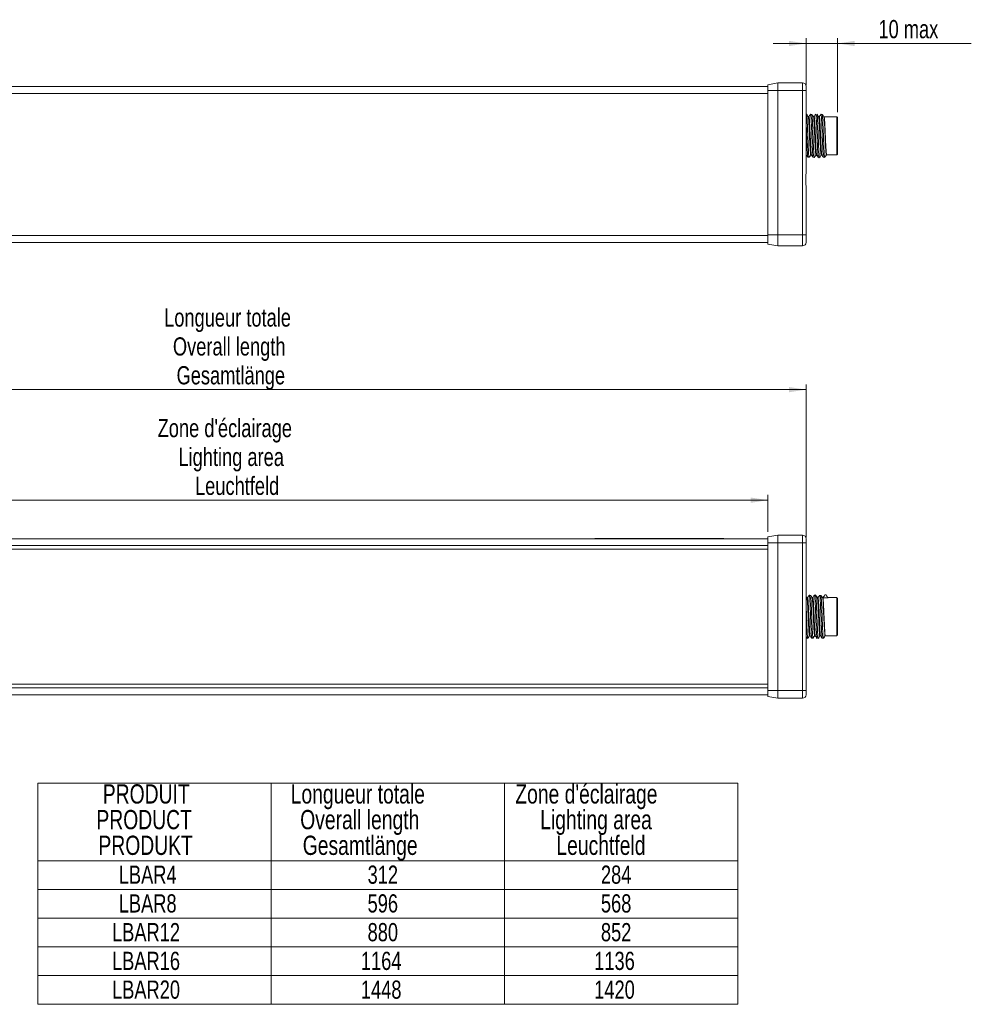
# Model space of a CAD drawing. Header units: millimetres. Extents: x 34 to 382, y 61 to 260.
# Tile 2 of 2: x 199 to 382, y 61 to 251. Entities that reach past the tile are written whole.
import ezdxf

# ---------------------------------------------------------------- set-up
doc = ezdxf.new("R2010")
doc.units = ezdxf.units.MM
doc.styles.add('SLDTEXTSTYLE0', font='TXT', dxfattribs={"width": 0.75})
doc.dimstyles.new('SLDDIMSTYLE0', dxfattribs={"dimtxt": 3.5, "dimasz": 3.302, "dimexe": 0, "dimexo": 0.0625, "dimgap": 0.875, "dimtad": 1, "dimtoh": 1, "dimlfac": 1.5, "dimrnd": 1e-09, "dimzin": 12, "dimdsep": 46, "dimtxsty": 'SLDTEXTSTYLE0', "dimsah": 1, "dimcen": 0.09, "dimadec": 0, "dimazin": 0, "dimtfac": 1, "dimtofl": 0, "dimtmove": 0, "dimatfit": 3, "dimfxl": 0, "dimtolj": 1, "dimtzin": 12, "dimarcsym": 0})
doc.dimstyles.new('SLDDIMSTYLE2', dxfattribs={"dimtxt": 3.5, "dimasz": 3.302, "dimexe": 0, "dimexo": 0.0625, "dimgap": 0.875, "dimtad": 1, "dimtoh": 1, "dimlfac": 1.5, "dimrnd": 1e-09, "dimzin": 12, "dimdsep": 46, "dimtxsty": 'SLDTEXTSTYLE0', "dimsah": 1, "dimcen": 0.09, "dimadec": 0, "dimazin": 0, "dimtfac": 1, "dimtofl": 0, "dimtmove": 0, "dimatfit": 3, "dimfxl": 0, "dimtolj": 1, "dimtzin": 12, "dimarcsym": 0})

# ---------------------------------------------------------------- blocks, each defined once
blk = doc.blocks.new('SW_TABLEANNOTATION_0')
at = {"color": 0, "linetype": 'Continuous', "lineweight": 0}
for p, q in [((0, 0), (0, -42.51)), ((134.64, 0), (0, 0)), ((44.88, 0), (44.88, -42.51)), ((89.76, 0), (89.76, -42.51)), ((134.64, -42.51), (134.64, 0)), ((0, -14.88), (134.64, -14.88)), ((0, -20.4), (134.64, -20.4)), ((0, -25.93), (134.64, -25.93)), ((0, -31.45), (134.64, -31.45)), ((0, -36.98), (134.64, -36.98)), ((0, -42.51), (134.64, -42.51))]:
    blk.add_line(p, q, dxfattribs=at)
at = {"color": 0, "linetype": 'Continuous', "lineweight": 0, "attachment_point": 1, "style": 'SLDTEXTSTYLE0'}
for s, insert, char_height in [('Longueur totale', (48.65, -0.19), 3.7042), ("Zone d'éclairage", (91.85, -0.19), 3.7042), ('PRODUIT', (12.51, -0.19), 3.704), ('PRODUCT', (11.28, -5.13), 3.704), ('Overall length', (50.48, -5.13), 3.7042), ('Lighting area', (96.64, -5.13), 3.7042), ('PRODUKT', (11.67, -10.07), 3.704), ('Gesamtlänge', (50.97, -10.07), 3.7042), ('Leuchtfeld', (99.75, -10.07), 3.704), ('LBAR4', (15.59, -15.82), 3.5), ('312', (63.44, -15.82), 3.5), ('284', (108.32, -15.82), 3.5), ('LBAR8', (15.59, -21.35), 3.5), ('596', (63.44, -21.35), 3.5), ('568', (108.32, -21.35), 3.5), ('LBAR12', (14.29, -26.88), 3.5), ('880', (63.44, -26.88), 3.5), ('852', (108.32, -26.88), 3.5), ('LBAR16', (14.29, -32.4), 3.5), ('1164', (62.15, -32.4), 3.5), ('1136', (107.03, -32.4), 3.5), ('LBAR20', (14.29, -37.93), 3.5), ('1420', (107.03, -37.93), 3.5), ('1448', (62.15, -37.93), 3.5)]:
    blk.add_mtext(s, dxfattribs=dict(at, insert=insert, char_height=char_height))
blk = doc.blocks.new('*D10')
at = {"color": 7, "linetype": 'Continuous', "lineweight": 0}
for p, q in [((349.78, 237.92), (349.78, 246.98)), ((355.85, 232.75), (355.85, 246.98)), ((349.78, 245.98), (343.43, 245.98)), ((355.85, 245.98), (349.78, 245.98)), ((355.85, 245.98), (381.57, 245.98))]:
    blk.add_line(p, q, dxfattribs=at)
for points in [[(349.78, 245.98), (346.48, 246.48), (346.48, 245.47)], [(355.85, 245.98), (359.15, 245.47), (359.15, 246.48)]]:
    blk.add_solid(points, dxfattribs=at)
at = {"color": 7, "linetype": 'Continuous', "lineweight": 0, "insert": (363.71, 250.49), "char_height": 3.5, "attachment_point": 1, "style": 'SLDTEXTSTYLE0'}
blk.add_mtext('10 max', dxfattribs=at)
blk = doc.blocks.new('*D11')
at = {"color": 7, "linetype": 'Continuous', "lineweight": 0}
for p, q in [((141.78, 150.93), (141.78, 180.4)), ((349.78, 150.93), (349.78, 180.4)), ((141.78, 179.4), (349.78, 179.4))]:
    blk.add_line(p, q, dxfattribs=at)
for points in [[(141.78, 179.4), (145.08, 178.89), (145.08, 179.91)], [(349.78, 179.4), (346.48, 179.91), (346.48, 178.89)]]:
    blk.add_solid(points, dxfattribs=at)
at = {"color": 7, "linetype": 'Continuous', "lineweight": 0, "char_height": 3.5, "attachment_point": 1, "style": 'SLDTEXTSTYLE0'}
for s, insert in [('Longueur totale', (226.32, 195.02)), ('Overall length', (228.01, 189.46)), ('Gesamtlänge', (228.71, 183.91))]:
    blk.add_mtext(s, dxfattribs=dict(at, insert=insert))
blk = doc.blocks.new('*D13')
at = {"color": 7, "linetype": 'Continuous', "lineweight": 0}
for p, q in [((149.12, 152.07), (149.12, 159.14)), ((342.45, 152.07), (342.45, 159.14)), ((149.12, 158.14), (342.45, 158.14))]:
    blk.add_line(p, q, dxfattribs=at)
for points in [[(149.12, 158.14), (152.42, 157.63), (152.42, 158.65)], [(342.45, 158.14), (339.15, 158.65), (339.15, 157.63)]]:
    blk.add_solid(points, dxfattribs=at)
at = {"color": 7, "linetype": 'Continuous', "lineweight": 0, "char_height": 3.5, "attachment_point": 1, "style": 'SLDTEXTSTYLE0'}
for s, insert in [("Zone d'éclairage", (225.07, 173.76)), ('Lighting area', (229.07, 168.21)), ('Leuchtfeld', (232.26, 162.65))]:
    blk.add_mtext(s, dxfattribs=dict(at, insert=insert))

msp = doc.modelspace()

# ---------------------------------------------------------------- linework, layer by layer
at = {"color": 7, "linetype": 'Continuous', "lineweight": 15}
for p, q in [((149.1159, 237.7164), (342.4492, 237.7164)), ((344.3396, 238.383), (342.4492, 238.0497)), ((342.4492, 236.9164), (342.4492, 238.0497)), ((344.3396, 236.9164), (342.4492, 236.9164)), ((342.4492, 209.183), (342.4492, 236.9164)), ((344.3396, 238.383), (344.3396, 236.9164)), ((349.1159, 238.383), (344.3396, 238.383)), ((344.3396, 236.9164), (344.3396, 209.183)), ((349.1159, 236.9164), (344.3396, 236.9164)), ((349.1159, 236.9164), (349.1159, 238.383)), ((349.1159, 209.183), (349.1159, 236.9164)), ((349.1159, 236.9164), (349.7825, 236.9164)), ((349.7825, 237.7164), (349.7825, 236.9164)), ((349.7825, 236.9164), (349.7825, 221.2439)), ((342.4492, 236.383), (149.1159, 236.383)), ((355.7159, 224.5497), (355.7159, 231.883)), ((355.8492, 231.7497), (355.8492, 224.683)), ((351.4315, 228.5497), (351.4867, 228.5497)), ((351.516, 228.5497), (351.5714, 228.5497)), ((352.4314, 228.5497), (352.4866, 228.5497)), ((352.5163, 228.5497), (352.5718, 228.5497)), ((353.432, 228.5497), (353.4873, 228.5497)), ((349.7825, 218.1888), (349.7825, 209.183)), ((149.1159, 209.0497), (342.4492, 209.0497)), ((344.3396, 209.183), (342.4492, 209.183)), ((342.4492, 207.383), (342.4492, 209.183)), ((344.3396, 209.183), (344.3396, 207.0497)), ((349.1159, 209.183), (344.3396, 209.183)), ((349.1159, 207.0497), (349.1159, 209.183)), ((349.1159, 209.183), (349.7825, 209.183)), ((349.7825, 209.183), (349.7825, 207.7164)), ((342.4492, 207.7164), (149.1159, 207.7164)), ((344.3396, 207.0497), (342.4492, 207.383)), ((349.1159, 207.0497), (344.3396, 207.0497)), ((149.1159, 150.7321), (342.4492, 150.7321)), ((309.181, 150.7988), (309.181, 150.7321)), ((309.181, 150.7988), (333.9465, 150.7988)), ((333.9465, 150.7988), (333.9465, 150.7321)), ((342.4492, 151.0655), (344.3396, 151.3988)), ((342.4492, 149.9321), (342.4492, 151.0655)), ((342.4492, 149.9321), (344.3396, 149.9321)), ((342.4492, 121.5321), (342.4492, 149.9321)), ((344.3396, 151.3988), (344.3396, 149.9321)), ((349.1159, 151.3988), (344.3396, 151.3988)), ((349.1159, 149.9321), (344.3396, 149.9321)), ((344.3396, 149.9321), (344.3396, 121.5321)), ((349.1159, 149.9321), (349.1159, 151.3988)), ((349.7825, 149.9321), (349.1159, 149.9321)), ((349.1159, 121.5321), (349.1159, 149.9321)), ((349.7825, 150.7321), (349.7825, 149.9321)), ((349.7825, 149.9321), (349.7825, 121.5321)), ((342.4492, 149.3988), (149.1159, 149.3988)), ((342.4492, 148.7321), (149.1159, 148.7321)), ((354.0574, 139.3527), (353.026, 139.3527)), ((353.4338, 139.9321), (353.598, 139.9321)), ((355.7159, 132.0655), (355.7159, 139.3988)), ((355.8492, 139.2655), (355.8492, 132.1988)), ((342.4492, 122.7321), (149.1159, 122.7321)), ((149.1159, 122.0655), (342.4492, 122.0655)), ((344.3396, 121.5321), (342.4492, 121.5321)), ((342.4492, 120.3988), (342.4492, 121.5321)), ((349.1159, 121.5321), (344.3396, 121.5321)), ((344.3396, 121.5321), (344.3396, 120.0655)), ((349.1159, 121.5321), (349.7825, 121.5321)), ((349.1159, 120.0655), (349.1159, 121.5321)), ((349.7825, 121.5321), (349.7825, 120.7321)), ((342.4492, 120.7321), (149.1159, 120.7321)), ((344.3396, 120.0655), (342.4492, 120.3988)), ((349.1159, 120.0655), (344.3396, 120.0655))]:
    msp.add_line(p, q, dxfattribs=at)
at = {"color": 7, "linetype": 'Continuous', "lineweight": 15, "flags": 128}
msp.add_lwpolyline([(353.4754, 132.1014), (353.4229, 132.0772), (353.3682, 132.4658), (353.3151, 133.2235), (353.2611, 134.2642), (353.2069, 135.4709), (353.154, 136.7071), (353.0992, 137.833), (353.0467, 138.7219), (352.9919, 139.2729), (352.9668, 139.395), (352.9668, 139.395)], dxfattribs=at)
at = {"color": 7, "linetype": 'Continuous', "lineweight": 15}
for centre, radius, start, end in [((349.1159, 237.7164), 0.6667, 0, 90), ((349.1159, 207.7164), 0.6667, 270, 0), ((349.1159, 150.7321), 0.6667, 0, 90), ((353.0304, 139.4654), 0.0666, 270.007514, 326.034297), ((349.1159, 120.7321), 0.6667, 270, 0)]:
    msp.add_arc(centre, radius, start, end, dxfattribs=at)
for points, knots in [([(350.1463, 224.112), (350.1368, 224.1173), (350.11, 224.1323), (350.0615, 224.6719), (350.0111, 225.6245), (349.9548, 226.8902), (349.9022, 228.3135), (349.8485, 229.693), (349.8075, 230.6676), (349.7864, 231.0224), (349.7825, 231.0867)], [0, 0, 0, 0, 0.08091908, 0.22870454, 0.37653458, 0.52430309, 0.6721516, 0.82186752, 0.96773135, 1, 1, 1, 1]), ([(350.2345, 231.8625), (350.1759, 231.9492), (350.0586, 232.1226), (349.9414, 232.296), (349.8827, 232.3827)], [0, 0, 0, 0, 0.49996395, 1, 1, 1, 1]), ([(349.8852, 232.3216), (349.8926, 232.3244), (349.9172, 232.3339), (349.9633, 231.8531), (350.0142, 230.9508), (350.0696, 229.7119), (350.1233, 228.3115), (350.1757, 226.8994), (350.232, 225.6322), (350.2825, 224.6729), (350.3341, 224.1099), (350.364, 224.0988), (350.3766, 224.0941)], [0, 0, 0, 0, 0.046144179, 0.155451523, 0.264798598, 0.374110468, 0.483445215, 0.592759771, 0.702080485, 0.81141441, 0.920722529, 1, 1, 1, 1]), ([(350.7193, 224.6119), (350.7108, 224.5721), (350.6845, 224.4491), (350.6405, 224.695), (350.5849, 225.3074), (350.534, 226.2708), (350.4771, 227.4475), (350.4266, 228.7138), (350.3703, 229.9201), (350.3179, 230.9461), (350.2642, 231.6191), (350.2257, 231.9343), (350.2068, 231.8934), (350.2055, 231.8905)], [0, 0, 0, 0, 0.05003015, 0.15467466, 0.25934211, 0.36400319, 0.46866235, 0.57333796, 0.67798948, 0.78267223, 0.88731732, 0.99198618, 1, 1, 1, 1]), ([(350.2512, 231.8432), (350.2557, 231.8551), (350.2777, 231.913), (350.3194, 231.6006), (350.3731, 230.924), (350.4255, 229.9092), (350.4818, 228.7121), (350.5323, 227.4557), (350.5892, 226.2894), (350.6401, 225.3278), (350.6957, 224.7394), (350.7321, 224.4872), (350.7506, 224.5557), (350.7514, 224.5586)], [0, 0, 0, 0, 0.02767694, 0.13517158, 0.24266498, 0.3501697, 0.45766215, 0.56516962, 0.67266237, 0.78016492, 0.88765863, 0.99515184, 1, 1, 1, 1]), ([(350.7802, 224.5955), (350.7686, 224.5957), (350.7396, 224.596), (350.6889, 225.0697), (350.6382, 225.898), (350.5822, 227.0037), (350.5294, 228.2426), (350.4761, 229.4784), (350.4204, 230.5758), (350.3696, 231.39), (350.3197, 231.8453), (350.2914, 231.8375), (350.2805, 231.8345)], [0, 0, 0, 0, 0.072369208, 0.179832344, 0.287307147, 0.394769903, 0.502234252, 0.609707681, 0.717171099, 0.824649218, 0.932112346, 1, 1, 1, 1]), ([(350.649, 232.3826), (350.5903, 232.2959), (350.473, 232.1224), (350.3557, 231.9489), (350.2971, 231.8622)], [0, 0, 0, 0, 0.50004108, 1, 1, 1, 1]), ([(350.3262, 231.8734), (350.3402, 231.8803), (350.3715, 231.8958), (350.4248, 231.4199), (350.4757, 230.5957), (350.5313, 229.491), (350.5846, 228.245), (350.6375, 226.9965), (350.6935, 225.8803), (350.7441, 225.0497), (350.7914, 224.5893), (350.8172, 224.5824), (350.8257, 224.5801)], [0, 0, 0, 0, 0.08751737, 0.19501561, 0.30253592, 0.41002703, 0.51755122, 0.62503695, 0.73254303, 0.84004919, 0.94754798, 1, 1, 1, 1]), ([(351.1576, 224.0474), (351.1401, 224.0859), (351.1049, 224.1628), (351.0602, 224.7206), (351.0198, 225.4505), (350.9772, 226.3732), (350.9216, 227.7441), (350.8708, 229.1706), (350.8138, 230.4858), (350.7633, 231.5567), (350.7072, 232.2063), (350.6696, 232.4668), (350.6491, 232.3632), (350.6465, 232.3499)], [0, 0, 0, 0, 0.10504821, 0.21011174, 0.2491223, 0.35414835, 0.45920971, 0.5642792, 0.66933222, 0.77442062, 0.87946209, 0.98456273, 1, 1, 1, 1]), ([(351.2344, 231.8626), (351.1758, 231.9492), (351.0586, 232.1226), (350.9413, 232.296), (350.8827, 232.3828)], [0, 0, 0, 0, 0.49995435, 1, 1, 1, 1]), ([(350.8853, 232.3436), (350.8996, 232.3066), (350.9316, 232.2241), (350.9842, 231.546), (351.0348, 230.4975), (351.0918, 229.178), (351.1425, 227.7531), (351.1981, 226.381), (351.2407, 225.4568), (351.2812, 224.7257), (351.3248, 224.1764), (351.3588, 224.0981), (351.3754, 224.0602)], [0, 0, 0, 0, 0.08902766, 0.19863252, 0.30824671, 0.41783864, 0.52746629, 0.63704187, 0.74665685, 0.78732573, 0.8969069, 1, 1, 1, 1]), ([(351.7182, 224.5999), (351.7129, 224.5702), (351.6895, 224.4404), (351.65, 224.6334), (351.5934, 225.1777), (351.543, 226.0952), (351.4905, 227.1584), (351.4423, 228.3092), (351.393, 229.4626), (351.3372, 230.5743), (351.2865, 231.3974), (351.2395, 231.8488), (351.2141, 231.8519), (351.206, 231.8529)], [0, 0, 0, 0, 0.0310582, 0.13590216, 0.24075789, 0.3456199, 0.45046761, 0.53155959, 0.63638976, 0.74124715, 0.84610331, 0.95095394, 1, 1, 1, 1]), ([(351.2515, 231.8357), (351.2628, 231.8373), (351.2914, 231.8413), (351.3417, 231.3773), (351.3924, 230.5563), (351.4482, 229.4552), (351.4975, 228.3106), (351.5457, 227.1697), (351.5982, 226.1109), (351.6486, 225.215), (351.7029, 224.6424), (351.7358, 224.594), (351.7512, 224.5713)], [0, 0, 0, 0, 0.07000622, 0.17745114, 0.28490699, 0.39235107, 0.49979036, 0.58287499, 0.69031957, 0.7977777, 0.90522298, 1, 1, 1, 1]), ([(351.2658, 231.5205), (351.2717, 231.5889), (351.2958, 231.8695), (351.3367, 231.9667), (351.39, 231.7659), (351.4457, 231.1383), (351.4965, 230.1874), (351.5535, 229.0125), (351.604, 227.7471), (351.6602, 226.5378), (351.7128, 225.5066), (351.7662, 224.8242), (351.8053, 224.5028), (351.8246, 224.5427), (351.8264, 224.5463)], [0, 0, 0, 0, 0.03095679, 0.12691084, 0.22282887, 0.3187674, 0.41470237, 0.51063398, 0.60658187, 0.70250659, 0.7984605, 0.8943792, 0.990319, 1, 1, 1, 1]), ([(351.7806, 224.5917), (351.7757, 224.5794), (351.7533, 224.5233), (351.7111, 224.8431), (351.6576, 225.5283), (351.605, 226.5485), (351.5488, 227.7484), (351.4983, 229.0045), (351.4413, 230.1672), (351.3905, 231.123), (351.3347, 231.7018), (351.299, 231.9487), (351.2808, 231.8799), (351.2804, 231.8784)], [0, 0, 0, 0, 0.03006779, 0.13755919, 0.24505001, 0.35255199, 0.46004222, 0.56754731, 0.67503755, 0.78253835, 0.89002865, 0.99751927, 1, 1, 1, 1]), ([(351.649, 232.3827), (351.5904, 232.2959), (351.4731, 232.1225), (351.3558, 231.949), (351.2971, 231.8623)], [0, 0, 0, 0, 0.50003899, 1, 1, 1, 1]), ([(352.1467, 224.1101), (352.1397, 224.1063), (352.1154, 224.0929), (352.0697, 224.5639), (352.0187, 225.4571), (351.9634, 226.6907), (351.9095, 228.089), (351.8573, 229.5027), (351.801, 230.7751), (351.7505, 231.7411), (351.6998, 232.3069), (351.6707, 232.3254), (351.659, 232.3329)], [0, 0, 0, 0, 0.04423435, 0.15438683, 0.26458572, 0.374727, 0.48492877, 0.59508413, 0.70525063, 0.81543057, 0.92558384, 1, 1, 1, 1]), ([(352.2347, 231.8622), (352.1761, 231.9488), (352.0588, 232.1222), (351.9416, 232.2956), (351.883, 232.3823)], [0, 0, 0, 0, 0.49996049, 1, 1, 1, 1]), ([(351.8857, 232.3209), (351.8955, 232.3137), (351.9227, 232.2937), (351.9714, 231.7435), (352.0219, 230.7828), (352.0782, 229.5108), (352.1304, 228.0979), (352.1843, 226.6984), (352.2396, 225.4651), (352.2907, 224.5635), (352.3396, 224.0746), (352.367, 224.0966), (352.377, 224.1046)], [0, 0, 0, 0, 0.0618435, 0.17114939, 0.28048483, 0.38977866, 0.49912269, 0.60842667, 0.7177471, 0.82706613, 0.93637278, 1, 1, 1, 1]), ([(352.7057, 224.5739), (352.6941, 224.5565), (352.6652, 224.5132), (352.6149, 224.9243), (352.5632, 225.6986), (352.5087, 226.7731), (352.454, 228.0065), (352.4024, 229.2637), (352.3457, 230.4068), (352.2954, 231.2855), (352.2457, 231.8074), (352.2173, 231.8423), (352.2064, 231.8557)], [0, 0, 0, 0, 0.07216667, 0.17971707, 0.28729615, 0.39484016, 0.50241232, 0.60996339, 0.71752253, 0.82509125, 0.93264211, 1, 1, 1, 1]), ([(352.2516, 231.8518), (352.2658, 231.8375), (352.2974, 231.8057), (352.3506, 231.2657), (352.401, 230.3904), (352.4577, 229.2579), (352.5093, 228.0104), (352.5639, 226.787), (352.6185, 225.7194), (352.6701, 224.9555), (352.7171, 224.5597), (352.7429, 224.5914), (352.7514, 224.6018)], [0, 0, 0, 0, 0.08769093, 0.19515906, 0.30264147, 0.41011024, 0.51758515, 0.6250594, 0.7325287, 0.84001086, 0.94747906, 1, 1, 1, 1]), ([(352.2654, 231.5202), (352.2787, 231.6443), (352.3105, 231.9411), (352.3564, 231.9381), (352.4127, 231.5644), (352.4649, 230.7991), (352.5189, 229.7458), (352.5741, 228.5186), (352.6252, 227.2584), (352.6821, 226.1025), (352.7325, 225.2002), (352.7834, 224.6441), (352.8132, 224.5927), (352.8255, 224.5715)], [0, 0, 0, 0, 0.06895451, 0.16492844, 0.26088128, 0.35686216, 0.45280926, 0.54877909, 0.644738, 0.74069859, 0.83667172, 0.93262507, 1, 1, 1, 1]), ([(352.7802, 224.5703), (352.7647, 224.5939), (352.7316, 224.644), (352.6773, 225.2198), (352.6269, 226.1182), (352.57, 227.2634), (352.5189, 228.5142), (352.4636, 229.7302), (352.4097, 230.7817), (352.3575, 231.5187), (352.3121, 231.8863), (352.2875, 231.8446), (352.2803, 231.8324)], [0, 0, 0, 0, 0.09551793, 0.20299202, 0.31048086, 0.41795536, 0.52543837, 0.63291558, 0.74039067, 0.84787748, 0.95535153, 1, 1, 1, 1]), ([(352.6491, 232.3828), (352.5904, 232.296), (352.4732, 232.1226), (352.3559, 231.9491), (352.2972, 231.8624)], [0, 0, 0, 0, 0.50003867, 1, 1, 1, 1]), ([(353.1468, 224.0557), (353.1467, 224.0552), (353.1288, 224.0026), (353.0921, 224.3324), (353.0376, 225.0516), (352.9859, 226.1849), (352.9293, 227.5324), (352.8789, 228.9601), (352.8221, 230.3079), (352.7708, 231.3999), (352.7164, 232.1975), (352.6807, 232.2581), (352.6608, 232.3922), (352.655, 232.3488), (352.6498, 232.3377), (352.6464, 232.3304)], [0, 0, 0, 0, 0.0011259, 0.10856188, 0.21605474, 0.32351163, 0.43097191, 0.53845167, 0.64589906, 0.75339511, 0.86083179, 0.96449858, 0.96832604, 0.97929232, 1, 1, 1, 1]), ([(352.8715, 232.3439), (352.8753, 232.3593), (352.8967, 232.4462), (352.9368, 232.1379), (352.9917, 231.4251), (353.0431, 230.3103), (353.0998, 228.9701), (353.1502, 227.5409), (353.2068, 226.192), (353.2585, 225.0597), (353.313, 224.3275), (353.3524, 223.9995), (353.3728, 224.0691), (353.3756, 224.0786)], [0, 0, 0, 0, 0.02302097, 0.1296771, 0.23635065, 0.3430186, 0.44967845, 0.55636252, 0.6630108, 0.7697044, 0.87636065, 0.98303516, 1, 1, 1, 1]), ([(353.2345, 231.8625), (353.1758, 231.9492), (353.0586, 232.1226), (352.9414, 232.296), (352.8827, 232.3827)], [0, 0, 0, 0, 0.49996357, 1, 1, 1, 1]), ([(353.7192, 224.6117), (353.7099, 224.5708), (353.6829, 224.4524), (353.6376, 224.7166), (353.5823, 225.3492), (353.5312, 226.3262), (353.4743, 227.5108), (353.4239, 228.7776), (353.3674, 229.9775), (353.3154, 230.9895), (353.2613, 231.6482), (353.222, 231.9479), (353.202, 231.893), (353.1995, 231.8863)], [0, 0, 0, 0, 0.05456308, 0.15799903, 0.26145954, 0.36490778, 0.46835816, 0.57182186, 0.67526438, 0.77873625, 0.88217268, 0.98563462, 1, 1, 1, 1]), ([(353.2512, 231.8489), (353.2548, 231.8595), (353.276, 231.9211), (353.3165, 231.6246), (353.3706, 230.9683), (353.4226, 229.9658), (353.4791, 228.7755), (353.5295, 227.5185), (353.5864, 226.3443), (353.6376, 225.3697), (353.6928, 224.7595), (353.7304, 224.4946), (353.7498, 224.5618), (353.7515, 224.5676)], [0, 0, 0, 0, 0.02221998, 0.12972044, 0.2372176, 0.34472709, 0.4522231, 0.559734, 0.66723068, 0.7747356, 0.88223512, 0.98973229, 1, 1, 1, 1]), ([(349.7971, 224.5705), (349.8557, 224.4838), (349.9731, 224.3103), (350.0903, 224.1368), (350.149, 224.0501)], [0, 0, 0, 0, 0.499958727, 1, 1, 1, 1]), ([(350.383, 224.0504), (350.4416, 224.1371), (350.5588, 224.3105), (350.6761, 224.4839), (350.7347, 224.5706)], [0, 0, 0, 0, 0.50003881, 1, 1, 1, 1]), ([(350.7971, 224.5705), (350.8557, 224.4838), (350.973, 224.3103), (351.0903, 224.1369), (351.149, 224.0501)], [0, 0, 0, 0, 0.49995512, 1, 1, 1, 1]), ([(351.3827, 224.05), (351.4414, 224.1368), (351.5586, 224.3102), (351.6759, 224.4836), (351.7345, 224.5702)], [0, 0, 0, 0, 0.500039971, 1, 1, 1, 1]), ([(351.7972, 224.5703), (351.8559, 224.4836), (351.9732, 224.3101), (352.0905, 224.1367), (352.1491, 224.0499)], [0, 0, 0, 0, 0.499961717, 1, 1, 1, 1]), ([(352.2527, 223.9931), (352.258, 223.9907), (352.2669, 223.9865), (352.2757, 223.9904), (352.2793, 223.9919)], [0, 0, 0, 0, 0.59135042, 1, 1, 1, 1]), ([(352.3827, 224.05), (352.4413, 224.1367), (352.5585, 224.3101), (352.6758, 224.4835), (352.7344, 224.5702)], [0, 0, 0, 0, 0.500042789, 1, 1, 1, 1]), ([(352.797, 224.5706), (352.8557, 224.4839), (352.973, 224.3104), (353.0903, 224.1369), (353.1489, 224.0502)], [0, 0, 0, 0, 0.4999588, 1, 1, 1, 1]), ([(353.383, 224.0504), (353.4416, 224.1371), (353.5588, 224.3105), (353.6761, 224.4839), (353.7347, 224.5706)], [0, 0, 0, 0, 0.50003899, 1, 1, 1, 1]), ([(349.7825, 218.1888), (349.7825, 218.191), (349.7826, 218.6292), (349.7632, 219.1421), (349.7597, 220.0987), (349.7787, 220.675), (349.7825, 221.1772), (349.7825, 221.2418), (349.7825, 221.2439)], [0, 0, 0, 0, 0.00212413, 0.43755724, 0.50000663, 0.93555214, 0.99787597, 1, 1, 1, 1]), ([(349.9845, 139.3783), (349.9258, 139.465), (349.8585, 139.5645), (349.7912, 139.664), (349.7825, 139.6769)], [0, 0, 0, 0, 0.87100565, 1, 1, 1, 1]), ([(350.4558, 132.0945), (350.4458, 132.0731), (350.4185, 132.0145), (350.3703, 132.3855), (350.3179, 133.1251), (350.2642, 134.178), (350.2088, 135.4014), (350.1578, 136.6628), (350.1008, 137.8224), (350.0504, 138.7318), (349.9992, 139.2987), (349.9689, 139.3554), (349.9561, 139.3793)], [0, 0, 0, 0, 0.06181712, 0.16932265, 0.27686027, 0.38435919, 0.49188254, 0.59939664, 0.70691057, 0.81444008, 0.92194614, 1, 1, 1, 1]), ([(350.0015, 139.3819), (350.0175, 139.3552), (350.051, 139.2992), (350.1056, 138.7122), (350.1561, 137.807), (350.213, 136.658), (350.264, 135.4063), (350.3194, 134.1928), (350.3731, 133.1463), (350.4255, 132.4176), (350.4704, 132.0582), (350.4946, 132.1027), (350.5015, 132.1152)], [0, 0, 0, 0, 0.09789671, 0.20537299, 0.31286421, 0.42034076, 0.52782657, 0.63530504, 0.74278227, 0.85027082, 0.9577471, 1, 1, 1, 1]), ([(350.0159, 139.033), (350.0266, 139.1408), (350.0557, 139.4353), (350.0995, 139.4712), (350.1551, 139.155), (350.2086, 138.435), (350.2612, 137.4143), (350.3173, 136.2024), (350.3679, 134.9383), (350.4249, 133.7608), (350.4756, 132.8174), (350.5284, 132.196), (350.561, 132.1107), (350.5758, 132.0718)], [0, 0, 0, 0, 0.055410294, 0.15144918, 0.247461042, 0.343501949, 0.43951078, 0.535536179, 0.631562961, 0.727581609, 0.823619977, 0.919632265, 1, 1, 1, 1]), ([(350.5421, 132.1129), (350.5378, 132.0943), (350.5158, 131.9976), (350.4762, 132.236), (350.4204, 132.8262), (350.3696, 133.778), (350.3126, 134.9412), (350.2621, 136.197), (350.206, 137.3972), (350.1533, 138.4179), (350.0999, 139.1042), (350.0576, 139.4248), (350.0352, 139.3689), (350.0302, 139.3566)], [0, 0, 0, 0, 0.025070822, 0.130107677, 0.235134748, 0.340176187, 0.445202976, 0.550241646, 0.655268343, 0.76029721, 0.865333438, 0.970360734, 1, 1, 1, 1]), ([(350.399, 139.8984), (350.3404, 139.8117), (350.2231, 139.6382), (350.1058, 139.4647), (350.0471, 139.378)], [0, 0, 0, 0, 0.500040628, 1, 1, 1, 1]), ([(350.8964, 131.6283), (350.8876, 131.6304), (350.8615, 131.6365), (350.8138, 132.156), (350.7633, 133.0918), (350.7072, 134.3498), (350.6544, 135.7576), (350.6012, 137.1629), (350.5455, 138.4118), (350.4947, 139.3371), (350.4457, 139.8508), (350.4183, 139.8452), (350.4083, 139.8431)], [0, 0, 0, 0, 0.05566389, 0.16571103, 0.27579522, 0.38583025, 0.49592728, 0.60595114, 0.71602725, 0.82609012, 0.93613816, 1, 1, 1, 1]), ([(350.5251, 139.9549), (350.5177, 139.9584), (350.5102, 139.9618), (350.5035, 139.9594), (350.5034, 139.9593)], [0, 0, 0, 0, 0.98368203, 1, 1, 1, 1]), ([(350.9847, 139.378), (350.926, 139.4646), (350.8088, 139.638), (350.6916, 139.8114), (350.633, 139.8981)], [0, 0, 0, 0, 0.499967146, 1, 1, 1, 1]), ([(350.6355, 139.836), (350.6435, 139.8365), (350.6688, 139.8382), (350.7156, 139.3386), (350.7664, 138.4195), (350.8221, 137.1708), (350.8753, 135.7665), (350.9282, 134.3577), (350.9841, 133.0998), (351.0348, 132.1566), (351.0857, 131.6155), (351.1148, 131.6144), (351.1266, 131.614)], [0, 0, 0, 0, 0.05030417, 0.15966594, 0.26906476, 0.37842963, 0.48781882, 0.59718335, 0.70655882, 0.81594359, 0.92530614, 1, 1, 1, 1]), ([(351.4741, 132.1217), (351.4648, 132.0836), (351.4378, 131.9737), (351.393, 132.1859), (351.3372, 132.7891), (351.2865, 133.738), (351.2295, 134.9082), (351.1789, 136.1734), (351.1229, 137.3855), (351.07, 138.422), (351.0168, 139.1131), (350.9773, 139.4409), (350.9577, 139.403), (350.9557, 139.399)], [0, 0, 0, 0, 0.05488851, 0.15852825, 0.2621949, 0.36586033, 0.4695203, 0.57319925, 0.67685197, 0.78053687, 0.88418277, 0.98785083, 1, 1, 1, 1]), ([(351.0012, 139.3549), (351.0065, 139.3674), (351.0292, 139.4215), (351.072, 139.0943), (351.1252, 138.4004), (351.1781, 137.3749), (351.2341, 136.1723), (351.2847, 134.9168), (351.3417, 133.757), (351.3924, 132.8096), (351.448, 132.2313), (351.4841, 132.0123), (351.5013, 132.0656), (351.5014, 132.0656)], [0, 0, 0, 0, 0.032458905, 0.139946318, 0.247434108, 0.354932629, 0.46242002, 0.569922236, 0.677409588, 0.784907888, 0.892394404, 0.999876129, 1, 1, 1, 1]), ([(351.5303, 132.1141), (351.5194, 132.1109), (351.4912, 132.1027), (351.4413, 132.5569), (351.3905, 133.3702), (351.3348, 134.4672), (351.2815, 135.7028), (351.2287, 136.9418), (351.1727, 138.048), (351.122, 138.8772), (351.0713, 139.352), (351.0423, 139.3528), (351.0306, 139.3531)], [0, 0, 0, 0, 0.06762527, 0.17508855, 0.28256238, 0.39002573, 0.49748939, 0.60496391, 0.71242721, 0.81990543, 0.92736874, 1, 1, 1, 1]), ([(351.399, 139.8984), (351.3404, 139.8117), (351.2231, 139.6382), (351.1058, 139.4647), (351.0471, 139.378)], [0, 0, 0, 0, 0.50004583, 1, 1, 1, 1]), ([(351.0687, 139.4057), (351.086, 139.4108), (351.1205, 139.421), (351.1772, 138.9087), (351.2279, 138.0671), (351.2839, 136.9541), (351.3367, 135.7047), (351.39, 134.4596), (351.4457, 133.3521), (351.4965, 132.5369), (351.543, 132.0945), (351.5681, 132.095), (351.5758, 132.0952)], [0, 0, 0, 0, 0.10587423, 0.21174305, 0.31763106, 0.4234924, 0.5293865, 0.63524083, 0.7411178, 0.84699083, 0.95286017, 1, 1, 1, 1]), ([(351.8963, 131.6136), (351.8832, 131.6409), (351.8526, 131.7048), (351.801, 132.347), (351.7505, 133.3728), (351.6936, 134.6803), (351.6426, 136.1031), (351.5872, 137.4828), (351.5335, 138.6731), (351.4811, 139.4993), (351.4372, 139.9053), (351.4139, 139.8594), (351.408, 139.8477)], [0, 0, 0, 0, 0.08217695, 0.19223032, 0.30229712, 0.41233727, 0.52242212, 0.63245094, 0.74254094, 0.85258134, 0.96263538, 1, 1, 1, 1]), ([(351.5296, 139.959), (351.5292, 139.9591), (351.5218, 139.962), (351.5135, 139.9582), (351.5056, 139.9546)], [0, 0, 0, 0, 0.05630687, 1, 1, 1, 1]), ([(351.9844, 139.3784), (351.9258, 139.4651), (351.8085, 139.6385), (351.6913, 139.8118), (351.6327, 139.8985)], [0, 0, 0, 0, 0.49996223, 1, 1, 1, 1]), ([(351.6348, 139.8539), (351.6388, 139.8608), (351.6602, 139.8983), (351.7021, 139.499), (351.7544, 138.6806), (351.8081, 137.4904), (351.8635, 136.112), (351.9145, 134.6886), (351.9714, 133.3809), (352.0219, 132.3496), (352.0764, 131.6801), (352.1098, 131.6142), (352.1257, 131.5829)], [0, 0, 0, 0, 0.02477435, 0.13425586, 0.24378901, 0.35328139, 0.46278956, 0.57229854, 0.68179311, 0.79131727, 0.90079976, 1, 1, 1, 1]), ([(352.4701, 132.1211), (352.4649, 132.0908), (352.4416, 131.9545), (352.4025, 132.1333), (352.3457, 132.6602), (352.2954, 133.5648), (352.2386, 134.7057), (352.1871, 135.9654), (352.1324, 137.1959), (352.0779, 138.2695), (352.0262, 139.0255), (351.9829, 139.4066), (351.9606, 139.3834), (351.9556, 139.3782)], [0, 0, 0, 0, 0.0299558, 0.13440985, 0.23887174, 0.34334293, 0.44779678, 0.55227763, 0.6567253, 0.76120112, 0.86565376, 0.97011617, 1, 1, 1, 1]), ([(352.0013, 139.3469), (352.0094, 139.358), (352.0348, 139.3928), (352.0814, 139.0056), (352.1332, 138.2497), (352.1876, 137.1869), (352.2424, 135.9656), (352.2938, 134.717), (352.3506, 133.5806), (352.401, 132.6984), (352.4545, 132.1478), (352.4866, 132.1106), (352.5012, 132.0937)], [0, 0, 0, 0, 0.05016349, 0.15763384, 0.26510942, 0.37258601, 0.48005674, 0.58754076, 0.69501041, 0.80249434, 0.90996464, 1, 1, 1, 1]), ([(352.0168, 139.045), (352.0232, 139.1296), (352.0315, 139.2395), (352.0395, 139.26), (352.0414, 139.2647)], [0, 0, 0, 0, 0.76905833, 1, 1, 1, 1]), ([(352.5306, 132.1029), (352.5265, 132.0915), (352.5048, 132.0319), (352.4636, 132.3373), (352.4097, 133.005), (352.3575, 134.0145), (352.3011, 135.2086), (352.2507, 136.4653), (352.1938, 137.6351), (352.1427, 138.6024), (352.0873, 139.2004), (352.0504, 139.4581), (352.0315, 139.3901), (352.0303, 139.3858)], [0, 0, 0, 0, 0.02528662, 0.13278412, 0.24027951, 0.3477866, 0.45528095, 0.56279014, 0.6702849, 0.77778879, 0.88528545, 0.99278069, 1, 1, 1, 1]), ([(352.399, 139.8985), (352.3404, 139.8117), (352.2231, 139.6382), (352.1058, 139.4648), (352.0471, 139.378)], [0, 0, 0, 0, 0.50004074, 1, 1, 1, 1]), ([(352.0627, 139.3373), (352.0715, 139.3773), (352.098, 139.4979), (352.1425, 139.2441), (352.198, 138.6229), (352.249, 137.6535), (352.3059, 136.4733), (352.3564, 135.2067), (352.4127, 134.0034), (352.465, 132.9826), (352.5188, 132.3189), (352.5568, 132.0098), (352.5753, 132.0518), (352.5763, 132.054)], [0, 0, 0, 0, 0.05191576, 0.15660502, 0.2613183, 0.36602239, 0.47072636, 0.57544552, 0.68014168, 0.78486843, 0.88955833, 0.99427302, 1, 1, 1, 1]), ([(352.8966, 131.6235), (352.8904, 131.6182), (352.8669, 131.5982), (352.8221, 132.0509), (352.7708, 132.9265), (352.7159, 134.1501), (352.6616, 135.544), (352.6097, 136.9605), (352.5532, 138.2419), (352.5028, 139.2236), (352.4514, 139.8105), (352.4217, 139.8396), (352.4093, 139.8517)], [0, 0, 0, 0, 0.0394804, 0.14972421, 0.26001795, 0.37025077, 0.48054265, 0.59079448, 0.70105234, 0.81132802, 0.92157261, 1, 1, 1, 1]), ([(352.9845, 139.3783), (352.9258, 139.4649), (352.8086, 139.6383), (352.6913, 139.8118), (352.6327, 139.8985)], [0, 0, 0, 0, 0.499959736, 1, 1, 1, 1]), ([(352.6354, 139.8391), (352.6461, 139.8279), (352.6742, 139.7984), (352.7237, 139.2265), (352.7741, 138.2495), (352.8306, 136.9686), (352.8825, 135.5529), (352.9368, 134.1577), (352.9917, 132.9345), (353.0431, 132.05), (353.0911, 131.5815), (353.1176, 131.6113), (353.1269, 131.6217)], [0, 0, 0, 0, 0.0669777, 0.17626744, 0.28558371, 0.39486157, 0.50418718, 0.61347394, 0.72277854, 0.8320774, 0.94136797, 1, 1, 1, 1]), ([(353.0812, 139.3882), (353.075, 139.38), (353.0659, 139.368), (353.0462, 139.3568), (353.0334, 139.3532), (353.026, 139.3528), (353.0246, 139.3527)], [0, 0, 0, 0, 0.492741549, 0.718729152, 0.946737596, 1, 1, 1, 1]), ([(353.0248, 139.3569), (353.0248, 139.3566), (353.0247, 139.3553), (353.0246, 139.3539), (353.0246, 139.3527)], [0, 0, 0, 0, 0.15447275, 1, 1, 1, 1]), ([(353.0248, 139.3569), (353.0292, 139.3686), (353.0382, 139.3931), (353.0331, 139.3968), (353.0304, 139.3988)], [0, 0, 0, 0, 0.47807661, 1, 1, 1, 1]), ([(353.026, 139.3527), (353.033, 139.321), (353.058, 139.208), (353.1029, 138.7535), (353.1534, 137.859), (353.2102, 136.7201), (353.2615, 135.4701), (353.3165, 134.2513), (353.3707, 133.1933), (353.4226, 132.4457), (353.4687, 132.0673), (353.4937, 132.1053), (353.5014, 132.1169)], [0, 0, 0, 0, 0.04426921, 0.15744765, 0.27064141, 0.38382045, 0.49700747, 0.61019048, 0.72337003, 0.83656255, 0.94974088, 1, 1, 1, 1]), ([(353.3989, 139.8983), (353.34, 139.8112), (353.2321, 139.6516), (353.1241, 139.4918), (353.075, 139.4191)], [0, 0, 0, 0, 0.54548282, 1, 1, 1, 1]), ([(353.0812, 139.3882), (353.1314, 139.468), (353.2392, 139.6393), (353.3481, 139.8102), (353.4064, 139.9016)], [0, 0, 0, 0, 0.46544767, 1, 1, 1, 1]), ([(353.0857, 139.4282), (353.0884, 139.4262), (353.0934, 139.4227), (353.0851, 139.3991), (353.0812, 139.3882)], [0, 0, 0, 0, 0.53820432, 1, 1, 1, 1]), ([(353.4064, 139.9016), (353.406, 139.9017), (353.4028, 139.9024), (353.3994, 139.8847), (353.3964, 139.869)], [0, 0, 0, 0, 0.11548869, 1, 1, 1, 1]), ([(353.598, 139.9321), (353.5972, 139.9327), (353.5845, 139.9425), (353.5563, 139.9568), (353.5113, 139.9627), (353.4681, 139.9545), (353.4446, 139.9392), (353.4338, 139.9321)], [0, 0, 0, 0, 0.01740927, 0.27173765, 0.52620155, 0.78073966, 1, 1, 1, 1]), ([(353.6276, 139.9016), (353.6928, 139.81), (353.8149, 139.6388), (353.938, 139.4679), (353.9953, 139.3885)], [0, 0, 0, 0, 0.53491098, 1, 1, 1, 1]), ([(354.0574, 139.3527), (354.0515, 139.3533), (354.0384, 139.3545), (354.0179, 139.3648), (354.004, 139.3771), (353.9969, 139.3863), (353.9953, 139.3885)], [0, 0, 0, 0, 0.21032521, 0.46828213, 0.87426822, 1, 1, 1, 1]), ([(354.0013, 139.3988), (354.0066, 139.3969), (354.0174, 139.393), (354.044, 139.3662), (354.0574, 139.3527)], [0, 0, 0, 0, 0.49616194, 1, 1, 1, 1]), ([(349.7825, 138.0189), (349.7884, 137.898), (349.8119, 137.4133), (349.8559, 136.3119), (349.9063, 134.8991), (349.9633, 133.5644), (350.0142, 132.4691), (350.0697, 131.7794), (350.1094, 131.4921), (350.1312, 131.592), (350.1353, 131.6106)], [0, 0, 0, 0, 0.05060619, 0.20300619, 0.35542717, 0.50780969, 0.6602476, 0.81263643, 0.96505716, 1, 1, 1, 1]), ([(349.8966, 131.5911), (349.8804, 131.648), (349.8466, 131.7666), (349.8075, 132.2464), (349.7864, 132.6845), (349.7825, 132.7639)], [0, 0, 0, 0, 0.4301003, 0.89676283, 1, 1, 1, 1]), ([(350.1326, 131.5657), (350.1913, 131.6524), (350.3085, 131.8258), (350.4257, 131.9991), (350.4844, 132.0858)], [0, 0, 0, 0, 0.50003781, 1, 1, 1, 1]), ([(350.5471, 132.0862), (350.6058, 131.9995), (350.7231, 131.826), (350.8404, 131.6526), (350.899, 131.5658)], [0, 0, 0, 0, 0.49995578, 1, 1, 1, 1]), ([(351.1327, 131.5658), (351.1913, 131.6525), (351.3086, 131.8259), (351.4258, 131.9993), (351.4845, 132.086)], [0, 0, 0, 0, 0.50003672, 1, 1, 1, 1]), ([(351.5471, 132.0862), (351.6058, 131.9995), (351.7231, 131.826), (351.8404, 131.6525), (351.899, 131.5658)], [0, 0, 0, 0, 0.49995784, 1, 1, 1, 1]), ([(352.133, 131.5661), (352.1916, 131.6528), (352.3088, 131.8262), (352.426, 131.9996), (352.4846, 132.0863)], [0, 0, 0, 0, 0.50003726, 1, 1, 1, 1]), ([(352.5471, 132.0862), (352.6058, 131.9995), (352.7231, 131.826), (352.8404, 131.6525), (352.899, 131.5658)], [0, 0, 0, 0, 0.499960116, 1, 1, 1, 1]), ([(353.1327, 131.5657), (353.1913, 131.6524), (353.3085, 131.8258), (353.4258, 131.9992), (353.4844, 132.0859)], [0, 0, 0, 0, 0.50003855, 1, 1, 1, 1])]:
    msp.add_open_spline(points, degree=3, knots=knots, dxfattribs=at)
for points in [[(350.2805, 231.883), (350.2512, 231.883)], [(350.2662, 231.5528), (350.3164, 231.8835)], [(350.8697, 232.36), (350.8753, 232.3856)], [(351.2804, 231.883), (351.2515, 231.883)], [(352.2803, 231.883), (352.2516, 231.883)], [(355.7159, 231.883), (353.2512, 231.883)], [(355.8492, 231.7497), (355.7159, 231.883)], [(349.7825, 224.7399), (349.8259, 224.5494)], [(350.2613, 223.9904), (350.268, 223.9919)], [(350.7514, 224.5497), (350.7802, 224.5497)], [(351.3786, 224.0473), (351.3852, 224.0788)], [(351.7512, 224.5497), (351.7806, 224.5497)], [(352.7514, 224.5497), (352.7802, 224.5497)], [(353.7515, 224.5497), (355.7159, 224.5497)], [(355.7159, 224.5497), (355.8492, 224.683)], [(350.0302, 139.3988), (350.0015, 139.3988)], [(351.0306, 139.3988), (351.0012, 139.3988)], [(351.0162, 139.0761), (351.0413, 139.2333)], [(352.0303, 139.3988), (352.0013, 139.3988)], [(352.9668, 139.395), (352.9557, 139.4066)], [(353.0304, 139.3988), (353.0015, 139.3988)], [(353.0015, 139.3856), (353.0248, 139.3569)], [(353.0159, 139.3678), (353.0122, 139.3598)], [(353.0246, 139.3527), (353.026, 139.3527)], [(353.0341, 139.3989), (353.0309, 139.3998)], [(353.4064, 139.9016), (353.4338, 139.9321)], [(353.598, 139.9321), (353.6276, 139.9016)], [(355.7159, 139.3988), (354.0014, 139.3988)], [(355.8492, 139.2655), (355.7159, 139.3988)], [(349.7825, 131.7381), (349.899, 131.5658)], [(349.9111, 131.5983), (349.9022, 131.5635)], [(350.5015, 132.0655), (350.5304, 132.0655)], [(351.0105, 131.5096), (351.0217, 131.508)], [(351.5014, 132.0655), (351.5303, 132.0655)], [(351.9133, 131.5826), (351.9098, 131.5645)], [(352.5012, 132.0655), (352.5306, 132.0655)], [(353.0042, 131.5107), (353.0291, 131.509)], [(353.5014, 132.0655), (355.7159, 132.0655)], [(355.7159, 132.0655), (355.8492, 132.1988)]]:
    msp.add_open_spline(points, degree=1, dxfattribs=at)

# ---------------------------------------------------------------- block references
at = {"color": 7, "linetype": 'Continuous', "lineweight": 0}
msp.add_blockref('SW_TABLEANNOTATION_0', (202.0124, 103.687), dxfattribs=at)

# ---------------------------------------------------------------- dimensions: what is measured, and where the dimension line sits
dim = msp.add_linear_dim(base=(349.7825, 245.976), p1=(355.8492, 231.7497), p2=(349.7825, 236.9164), dimstyle='SLDDIMSTYLE2', dxfattribs=at)
dim.commit()
dim.dimension.update_dxf_attribs({"geometry": '*D10', "text_midpoint": (371.8492, 245.976), "dimtype": 160})
for base, p1, p2, text, picture, middle in [((349.7825, 179.3988), (141.7825, 149.9321), (349.7825, 149.9321), 'Longueur totale\\P<>\\PGesamtlänge', '*D11', (243.9077, 179.3988)), ((342.4492, 158.1428), (149.1159, 151.0655), (342.4492, 151.0655), "Zone d'éclairage\\P<>\\PLeuchtfeld", '*D13', (243.9077, 158.1428))]:
    dim = msp.add_linear_dim(base=base, p1=p1, p2=p2, angle=0, text=text, dimstyle='SLDDIMSTYLE0', dxfattribs=at)
    dim.commit()
    dim.dimension.update_dxf_attribs({"geometry": picture, "text_midpoint": middle, "dimtype": 160})

doc.saveas('drawing.dxf')
